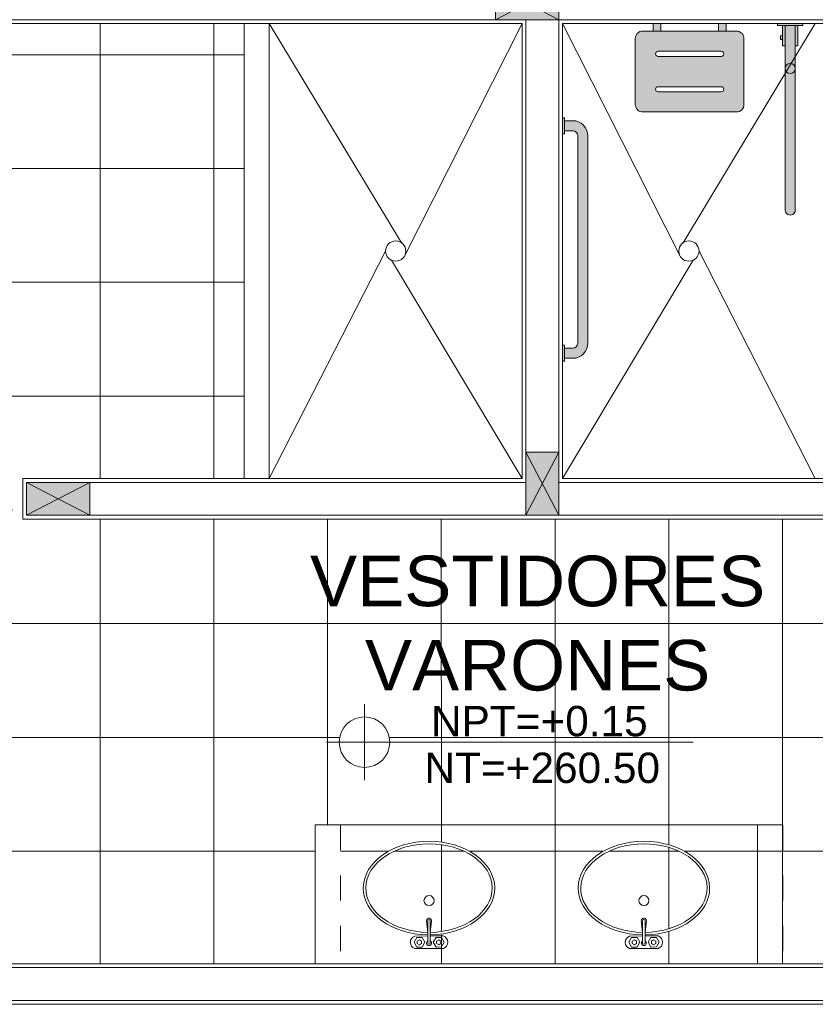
# Model space of a CAD drawing. Header units: millimetres. Extents: x -8931983 to 9630244, y 4 to 18563053.
# Tile 92 of 256: x 349094.38 to 349097.53, y 9281979.29 to 9281983.19. Entities that reach past the tile are written whole.
import ezdxf

# ---------------------------------------------------------------- set-up
doc = ezdxf.new("R2010")
doc.units = ezdxf.units.MM
doc.set_wipeout_variables(frame=1)
doc.linetypes.add('DASHED', pattern=[0.75, 0.5, -0.25])
doc.linetypes.add('HIDDEN', pattern=[9.524999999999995, 6.349999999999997, -3.174999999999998])
for name, color, linetype, lineweight in [('013MobiliarioBaño', 151, 'Continuous', 13), ('a_MUEBLE', 3, 'Continuous', 5), ('COLUMNETAS TOP', 253, 'Continuous', 0), ('G-ANNO-DIMS', 7, 'Continuous', 5), ('MURO', 133, 'Continuous', 15), ('MURO BAJO', 2, 'Continuous', 9), ('TARRAJEO', 32, 'Continuous', 0), ('TEXTO AMBIENTES', 7, 'Continuous', 30)]:
    doc.layers.add(name, color=color, linetype=linetype, lineweight=lineweight)
for name, color, linetype, lineweight, true_color in [('0_PISOS', 252, 'Continuous', 0, 0x8a8a8a), ('0_TEXTURA PISOS', 252, 'Continuous', 0, 0x8c8c8c), ('PROYECCIONES-01', 252, 'HIDDEN', 5, 0x979595)]:
    doc.layers.add(name, color=color, linetype=linetype, lineweight=lineweight, true_color=true_color)
doc.styles.add('Arial_1', font='arial.ttf', dxfattribs={"height": 0.15})

# ---------------------------------------------------------------- blocks, each defined once
blk = doc.blocks.new('FENENFONFNK')
at = {"linetype": 'Continuous', "true_color": 0xffffff}
h = blk.add_hatch(color=7, dxfattribs=at)
h.dxf.hatch_style = 1
edge = h.paths.add_edge_path()
edge.add_arc((-2.517238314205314, -4.090570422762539), 0.0300000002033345, 90.00041098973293, 180.0004109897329)
edge.add_line((-2.547238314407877, -4.090570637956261), (-2.547236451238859, -4.350570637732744))
edge.add_arc((-2.517236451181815, -4.350570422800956), 0.0300000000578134, 180.0004104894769, 270.0004104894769)
edge.add_line((-2.517236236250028, -4.380570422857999), (-2.147236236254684, -4.380567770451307))
edge.add_arc((-2.147236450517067, -4.350567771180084), 0.0299999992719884, 270.0004092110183, 360.0004092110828)
edge.add_line((-2.117236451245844, -4.350567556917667), (-2.117238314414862, -4.090567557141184))
edge.add_arc((-2.147238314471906, -4.090567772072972), 0.0300000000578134, 0.0004104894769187, 90.0004104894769)
edge.add_line((-2.147238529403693, -4.060567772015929), (-2.517238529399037, -4.060570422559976))
edge = h.paths.add_edge_path(flags=16)
edge.add_arc((-2.207236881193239, -4.290568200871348), 0.0099999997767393, -89.99958945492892, 90.00041054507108, ccw=False)
edge.add_line((-2.207236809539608, -4.30056820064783), (-2.457236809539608, -4.300569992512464))
edge.add_arc((-2.457236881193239, -4.290569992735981), 0.0099999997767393, 90.00041054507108, 270.0004105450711, ccw=False)
edge.add_line((-2.457236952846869, -4.280569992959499), (-2.207236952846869, -4.280568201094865))
edge = h.paths.add_edge_path(flags=16)
edge.add_arc((-2.207237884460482, -4.150568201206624), 0.0100000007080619, -89.99958945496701, 90.00041054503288, ccw=False)
edge.add_line((-2.207237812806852, -4.160568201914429), (-2.457237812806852, -4.160569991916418))
edge.add_arc((-2.457237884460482, -4.150569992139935), 0.0099999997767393, 90.00041054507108, 270.0004105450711, ccw=False)
edge.add_line((-2.457237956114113, -4.140569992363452), (-2.207237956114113, -4.140568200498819))
h.paths.add_polyline_path([(-2.446771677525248, -4.030569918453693), (-2.476771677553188, -4.030570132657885), (-2.476771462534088, -4.060570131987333), (-2.446771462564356, -4.060569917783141)])
h.paths.add_polyline_path([(-2.217705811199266, -4.030568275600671), (-2.187705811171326, -4.030568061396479), (-2.187705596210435, -4.060568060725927), (-2.217705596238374, -4.060568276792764)])
at = {"true_color": 0xffffff}
h = blk.add_hatch(color=7, dxfattribs=at)
h.dxf.hatch_style = 1
edge = h.paths.add_edge_path()
edge.add_line((-1.914226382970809, -4.038484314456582), (-1.914221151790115, -4.768484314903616))
edge.add_arc((-1.934221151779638, -4.768484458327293), 0.0199999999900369, -179.99958912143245, 0.0004108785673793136, ccw=False)
edge.add_line((-1.954221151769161, -4.768484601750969), (-1.954226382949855, -4.038484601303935))
edge.add_line((-1.954226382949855, -4.038484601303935), (-1.914226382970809, -4.038484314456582))
h.paths.add_polyline_path([(-1.984226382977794, -4.038484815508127), (-1.88422638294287, -4.038484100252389), (-1.884226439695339, -4.03056770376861), (-1.984226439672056, -4.030568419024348)])
h.paths.add_polyline_path([(-1.964226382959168, -4.03848467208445), (-1.964225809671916, -4.118484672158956), (-1.954225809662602, -4.11848460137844), (-1.954226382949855, -4.038484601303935)])
h.paths.add_polyline_path([(-1.972975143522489, -4.079852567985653), (-1.972975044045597, -4.093735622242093), (-1.964225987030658, -4.093735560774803), (-1.964226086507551, -4.079852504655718)])
h.paths.add_polyline_path([(-1.904225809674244, -4.118484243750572), (-1.904226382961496, -4.038484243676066), (-1.914226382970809, -4.038484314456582), (-1.914225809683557, -4.118484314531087)])
h = blk.add_hatch(color=7, dxfattribs=at)
h.dxf.hatch_style = 1
edge = h.paths.add_edge_path()
edge.add_line((-2.735000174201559, -5.294984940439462), (-2.734873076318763, -4.47498495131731))
edge.add_arc((-2.794873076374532, -4.474975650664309), 0.0600000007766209, 359.9911185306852, 449.9911185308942)
edge.add_line((-2.794863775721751, -4.414975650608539), (-2.826947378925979, -4.414970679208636))
edge.add_line((-2.826947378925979, -4.414970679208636), (-2.826953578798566, -4.454970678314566))
edge.add_line((-2.826953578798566, -4.454970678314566), (-2.794869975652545, -4.454975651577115))
edge.add_arc((-2.794873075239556, -4.474975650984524), 0.0199999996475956, -0.008879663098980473, 89.99112033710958, ccw=False)
edge.add_line((-2.774873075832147, -4.474978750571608), (-2.77500017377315, -5.294978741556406))
edge.add_arc((-2.795000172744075, -5.294975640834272), 0.0199999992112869, 269.9911170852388, 359.9911170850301, ccw=False)
edge.add_line((-2.795003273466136, -5.314975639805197), (-2.827086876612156, -5.314970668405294))
edge.add_line((-2.827086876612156, -5.314970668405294), (-2.827093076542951, -5.354970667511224))
edge.add_line((-2.827093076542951, -5.354970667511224), (-2.795009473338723, -5.354975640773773))
edge.add_arc((-2.795000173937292, -5.29497564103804), 0.06000000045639, 269.991119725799, 359.9911197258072)
h.paths.add_polyline_path([(-2.8269455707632, -4.403305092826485), (-2.826955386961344, -4.466636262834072), (-2.8348717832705, -4.466635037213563), (-2.834861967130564, -4.403303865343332)])
h.paths.add_polyline_path([(-2.827085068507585, -5.303305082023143), (-2.827094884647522, -5.36663625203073), (-2.835011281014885, -5.366635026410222), (-2.835001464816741, -5.30330385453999)])
at = {"layer": '0_TEXTURA PISOS'}
h = blk.add_hatch(dxfattribs=at)
h.set_pattern_fill('_USER', color=256, scale=0.45, angle=180, style=0, double=1, pattern_type=0)
h.set_pattern_definition([(180, (0, 0), (-1e-16, -0.45), []), (270, (0, 0), (0.45, -1e-16), [])])
h.paths.add_polyline_path([(-4.095088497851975, -4.03060258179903), (-5.524999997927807, -4.03005547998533), (-5.524999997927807, -4.030568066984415), (-5.549999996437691, -4.030568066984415), (-5.670000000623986, -4.030324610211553), (-5.670000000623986, -5.890567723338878), (-5.644998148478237, -5.890567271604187), (-5.645009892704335, -5.240567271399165), (-5.605009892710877, -5.240566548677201), (-5.605009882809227, -5.241114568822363, -0.3943939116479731), (-4.994998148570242, -5.890555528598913), (-4.969998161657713, -5.890555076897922), (-4.969998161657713, -5.830568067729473), (-4.095036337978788, -5.830542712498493)], flags=17)
h.paths.add_polyline_path([(-0.1599999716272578, -4.320568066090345), (-0.1600000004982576, -4.054999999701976), (-0.1600000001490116, -4.030000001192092), (-0.2800000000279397, -4.030000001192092), (-0.2800000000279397, -4.030568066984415), (-0.3049999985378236, -4.030568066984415), (-0.6691479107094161, -4.030568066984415), (-0.6691462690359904, -4.259656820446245), (-0.6720408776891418, -4.293378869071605), (-0.6806326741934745, -4.326023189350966), (-0.694647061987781, -4.356546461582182), (-0.7136361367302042, -4.383973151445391), (-0.7369930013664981, -4.407426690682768), (-0.7639711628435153, -4.426157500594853), (-0.8291628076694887, -4.456099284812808), (-0.898183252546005, -4.474398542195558), (-0.9691446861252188, -4.480554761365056), (-1.040106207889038, -4.47439955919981), (-1.109126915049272, -4.456101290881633), (-1.174318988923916, -4.426160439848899), (-1.201297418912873, -4.407430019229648), (-1.224654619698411, -4.383976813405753), (-1.243644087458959, -4.356550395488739), (-1.257658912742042, -4.326027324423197), (-1.266251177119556, -4.293383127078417), (-1.269146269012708, -4.259661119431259), (-1.26914791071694, -4.030568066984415), (-1.735042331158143, -4.030568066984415), (-1.735029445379, -5.830568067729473), (-1.060019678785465, -5.830568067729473), (-1.060019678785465, -5.990568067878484), (-4.969996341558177, -5.990568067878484), (-4.969998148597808, -5.890555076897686), (-4.994998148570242, -5.890555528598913, 0.3943939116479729), (-5.605009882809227, -5.241114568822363), (-5.605009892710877, -5.240566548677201), (-5.645009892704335, -5.240567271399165), (-5.644998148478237, -5.890567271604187), (-5.670000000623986, -5.890567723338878), (-5.670000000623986, -4.319999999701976), (-5.684999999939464, -4.319999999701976), (-5.684999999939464, -7.460000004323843), (-5.830000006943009, -7.460000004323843), (-5.830000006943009, -7.725000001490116), (-5.814999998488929, -7.725000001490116), (-5.814999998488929, -7.475000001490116), (-5.684999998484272, -7.475000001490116), (-5.684999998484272, -7.725000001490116), (-5.669999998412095, -7.725000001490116), (-5.669999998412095, -7.75), (-5.550000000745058, -7.75), (-3.81310588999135, -7.750000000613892), (-3.813109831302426, -7.200006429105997), (-3.71310982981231, -7.20000571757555), (-3.713105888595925, -7.750000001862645), (-0.2800000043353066, -7.750000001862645), (-0.1000000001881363, -7.750000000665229), (-0.1000004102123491, -7.725001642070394), (-0.1000006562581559, -7.710000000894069), (-0.0900000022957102, -7.710000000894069), (-0.0900000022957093, -6.790001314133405), (-0.0600157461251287, -6.790001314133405), (-0.0600159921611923, -6.775000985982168), (-0.1000159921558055, -6.775001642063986), (-0.1000164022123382, -6.75000131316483), (-0.0400000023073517, -6.75000131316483), (-2.6775533e-09, -6.750000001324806), (4.15602708e-08, -6.469431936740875), (-0.1599999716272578, -6.469431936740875)])
h.paths.add_polyline_path([(-0.2250161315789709, -5.04056781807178), (-0.2250193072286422, -5.890567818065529), (-0.1850193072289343, -5.890567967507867), (-0.1850161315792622, -5.040567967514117)], flags=16)
h.paths.add_polyline_path([(-0.185019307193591, -5.890567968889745), (-0.1600193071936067, -5.890568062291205), (-0.1600196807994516, -5.990568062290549), (-0.2000196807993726, -5.990567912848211), (-0.2000194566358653, -5.930567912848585), (-0.1850194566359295, -5.930567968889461)], flags=16)
h.paths.add_polyline_path([(-0.1449999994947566, -6.485000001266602), (-0.0799999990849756, -6.610000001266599), (-0.0149999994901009, -6.485000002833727), (-0.0149999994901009, -6.735000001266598), (-0.1449999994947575, -6.735000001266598)], flags=16)
h.paths.add_polyline_path([(-3.518390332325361, -6.873253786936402, -1), (-3.718390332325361, -6.873253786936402, -1)], flags=16)
edge = h.paths.add_edge_path(flags=16)
edge.add_ellipse((-2.513204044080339, -7.45036631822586), major_axis=(-0.25999950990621, -0.0005048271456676), ratio=0.7115384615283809, start_angle=91.41344500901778, end_angle=448.31656131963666, ccw=False)
edge.add_line((-2.508280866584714, -7.635328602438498), (-2.508272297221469, -7.6397420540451))
edge.add_line((-2.508272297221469, -7.6397420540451), (-2.4566624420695, -7.639641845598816))
edge.add_arc((-2.466158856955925, -7.664660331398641), 0.0267601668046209, -68.99194786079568, 69.2144438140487, ccw=False)
edge.add_line((-2.456565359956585, -7.689641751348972), (-2.569785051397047, -7.689861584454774))
edge.add_arc((-2.560288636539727, -7.664843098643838), 0.0267601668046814, 111.0080522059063, 249.2144438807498, ccw=False)
edge.add_line((-2.569882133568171, -7.639861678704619), (-2.518272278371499, -7.639761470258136))
edge.add_line((-2.518272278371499, -7.639761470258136), (-2.518280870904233, -7.635336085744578))
edge = h.paths.add_edge_path(flags=0)
edge.add_ellipse((-2.513204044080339, -7.45036631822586), major_axis=(-0.2499995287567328, -0.0004854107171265), ratio=0.699999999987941, start_angle=91.49419645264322, end_angle=448.2203932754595, ccw=False)
edge.add_line((-2.508300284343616, -7.625327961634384), (-2.50344742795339, -7.580377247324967))
edge.add_arc((-2.513389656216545, -7.579303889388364), 0.0100000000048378, 353.8382416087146, 546.3859455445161)
edge.add_line((-2.523327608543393, -7.580416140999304), (-2.518300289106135, -7.625335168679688))
h.paths.add_polyline_path([(-2.493107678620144, -7.499997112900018, -1), (-2.533107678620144, -7.499997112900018, -1)], flags=0)
h.paths.add_polyline_path([(-2.463874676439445, -7.645995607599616), (-2.453064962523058, -7.664634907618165), (-2.463802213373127, -7.68331604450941), (-2.485349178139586, -7.683357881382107), (-2.496158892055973, -7.664718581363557), (-2.485421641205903, -7.646037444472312)], flags=0)
h.paths.add_polyline_path([(-2.465961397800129, -7.659659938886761), (-2.465941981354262, -7.669659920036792), (-2.474592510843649, -7.674676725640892), (-2.483262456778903, -7.669693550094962), (-2.483281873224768, -7.659693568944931), (-2.474631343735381, -7.65467676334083)], flags=0)
h.paths.add_polyline_path([(-2.540226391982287, -7.646143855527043), (-2.529416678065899, -7.664783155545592), (-2.540153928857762, -7.683464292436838), (-2.56170089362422, -7.683506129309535), (-2.572510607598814, -7.664866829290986), (-2.561773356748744, -7.64618569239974)], flags=0)
h.paths.add_polyline_path([(-2.542313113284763, -7.659808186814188), (-2.542293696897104, -7.66980816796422), (-2.55094422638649, -7.67482497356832), (-2.559614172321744, -7.669841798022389), (-2.559633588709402, -7.659841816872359), (-2.550983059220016, -7.654825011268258)], flags=0)
edge = h.paths.add_edge_path(flags=16)
edge.add_ellipse((-3.36320404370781, -7.450372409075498), major_axis=(-0.25999950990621, -0.0005048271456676), ratio=0.7115384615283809, start_angle=91.41344500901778, end_angle=448.31656131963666, ccw=False)
edge.add_line((-3.358280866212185, -7.635334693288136), (-3.35827229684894, -7.639748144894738))
edge.add_line((-3.35827229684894, -7.639748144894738), (-3.306662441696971, -7.639647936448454))
edge.add_arc((-3.316158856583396, -7.664666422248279), 0.0267601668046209, -68.99194786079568, 69.2144438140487, ccw=False)
edge.add_line((-3.306565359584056, -7.68964784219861), (-3.419785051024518, -7.689867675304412))
edge.add_arc((-3.410288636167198, -7.664849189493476), 0.0267601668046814, 111.0080522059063, 249.2144438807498, ccw=False)
edge.add_line((-3.419882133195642, -7.639867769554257), (-3.36827227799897, -7.639767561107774))
edge.add_line((-3.36827227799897, -7.639767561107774), (-3.368280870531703, -7.635342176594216))
edge = h.paths.add_edge_path(flags=0)
edge.add_ellipse((-3.36320404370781, -7.450372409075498), major_axis=(-0.2499995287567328, -0.0004854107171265), ratio=0.699999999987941, start_angle=91.49419645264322, end_angle=448.2203932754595, ccw=False)
edge.add_line((-3.358300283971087, -7.625334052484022), (-3.353447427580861, -7.580383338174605))
edge.add_arc((-3.363389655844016, -7.579309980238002), 0.0100000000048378, 353.8382416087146, 546.3859455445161)
edge.add_line((-3.373327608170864, -7.580422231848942), (-3.368300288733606, -7.625341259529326))
h.paths.add_polyline_path([(-3.343107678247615, -7.500003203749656, -1), (-3.383107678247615, -7.500003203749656, -1)], flags=0)
h.paths.add_polyline_path([(-3.313874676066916, -7.646001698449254), (-3.303064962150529, -7.664640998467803), (-3.313802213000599, -7.683322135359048), (-3.335349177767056, -7.683363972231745), (-3.346158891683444, -7.664724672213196), (-3.335421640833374, -7.64604353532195)], flags=0)
h.paths.add_polyline_path([(-3.315961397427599, -7.659666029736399), (-3.315941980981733, -7.66966601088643), (-3.32459251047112, -7.67468281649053), (-3.333262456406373, -7.6696996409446), (-3.333281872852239, -7.659699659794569), (-3.324631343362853, -7.654682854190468)], flags=0)
h.paths.add_polyline_path([(-3.390226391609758, -7.646149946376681), (-3.37941667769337, -7.66478924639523), (-3.390153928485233, -7.683470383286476), (-3.411700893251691, -7.683512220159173), (-3.422510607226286, -7.664872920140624), (-3.411773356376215, -7.646191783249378)], flags=0)
h.paths.add_polyline_path([(-3.392313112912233, -7.659814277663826), (-3.392293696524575, -7.669814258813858), (-3.400944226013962, -7.674831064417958), (-3.409614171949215, -7.669847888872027), (-3.409633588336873, -7.659847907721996), (-3.400983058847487, -7.654831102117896)], flags=0)
h.paths.add_polyline_path([(-3.411896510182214, -7.067159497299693), (-2.41862229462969, -7.067159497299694), (-2.41862229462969, -6.883353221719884), (-3.411896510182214, -6.883353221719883)], flags=24)
h.paths.add_polyline_path([(-3.668427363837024, -6.72391460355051), (-2.198645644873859, -6.72391460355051), (-2.198645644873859, -6.41347804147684), (-3.668427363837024, -6.41347804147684)], flags=24)
h.paths.add_polyline_path([(-3.885753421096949, -6.390581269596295), (-1.981319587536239, -6.390581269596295), (-1.981319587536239, -6.080144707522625), (-3.885753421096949, -6.080144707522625)], flags=24)
h.paths.add_polyline_path([(-3.386074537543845, -6.882538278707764), (-2.467452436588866, -6.882538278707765), (-2.467452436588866, -6.698732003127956), (-3.386074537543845, -6.698732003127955)], flags=24)
at = {"layer": 'COLUMNETAS TOP', "true_color": 0xc0c0c0}
h = blk.add_hatch(color=9, dxfattribs=at)
h.paths.add_polyline_path([(-2.850006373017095, -4.015568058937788), (-2.850006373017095, -3.885568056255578), (-2.975006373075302, -3.950568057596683)])
h.paths.add_polyline_path([(-2.850006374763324, -3.885568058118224), (-3.100006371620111, -3.885568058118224), (-2.975006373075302, -3.950568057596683)])
h.paths.add_polyline_path([(-2.975006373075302, -3.950568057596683), (-3.100006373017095, -3.885568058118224), (-3.100006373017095, -4.015568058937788)])
h.paths.add_polyline_path([(-2.850006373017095, -4.015568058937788), (-2.975006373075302, -3.950568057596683), (-3.100006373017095, -4.015568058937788)])
blk.add_hatch(color=9, dxfattribs=at).paths.add_polyline_path([(-2.850006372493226, -5.975568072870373), (-2.850006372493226, -5.725568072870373), (-2.980006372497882, -5.725568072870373), (-2.980006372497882, -5.975568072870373)])
h = blk.add_hatch(color=9, dxfattribs=at)
h.paths.add_polyline_path([(-4.704998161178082, -5.975568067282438), (-4.704998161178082, -5.845568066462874), (-4.829998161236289, -5.910568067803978)])
h.paths.add_polyline_path([(-4.704998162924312, -5.845568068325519), (-4.954998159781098, -5.845568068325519), (-4.829998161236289, -5.910568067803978)])
h.paths.add_polyline_path([(-4.829998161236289, -5.910568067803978), (-4.954998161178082, -5.845568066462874), (-4.954998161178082, -5.975568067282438)])
h.paths.add_polyline_path([(-4.704998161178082, -5.975568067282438), (-4.829998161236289, -5.910568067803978), (-4.954998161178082, -5.975568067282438)])
at = {"linetype": 'Continuous', "elevation": -441.5074041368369}
for points in [[(-2.446771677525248, -4.030569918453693), (-2.476771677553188, -4.030570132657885), (-2.476771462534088, -4.060570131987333), (-2.446771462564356, -4.060569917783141)], [(-2.217705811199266, -4.030568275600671), (-2.187705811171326, -4.030568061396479), (-2.187705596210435, -4.060568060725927), (-2.217705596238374, -4.060568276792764)]]:
    blk.add_lwpolyline(points, close=True, dxfattribs=at)
for points, elevation in [([(-1.984226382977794, -4.038484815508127), (-1.88422638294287, -4.038484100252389), (-1.884226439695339, -4.03056770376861), (-1.984226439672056, -4.030568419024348)], -441.5074041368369), ([(-1.964226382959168, -4.03848467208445), (-1.964225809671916, -4.118484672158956), (-1.954225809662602, -4.11848460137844), (-1.954226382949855, -4.038484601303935)], -441.5074041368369), ([(-1.904225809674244, -4.118484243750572), (-1.904226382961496, -4.038484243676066), (-1.914226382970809, -4.038484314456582), (-1.914225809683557, -4.118484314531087)], -441.5074041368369), ([(-1.972975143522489, -4.079852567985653), (-1.972975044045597, -4.093735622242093), (-1.964225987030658, -4.093735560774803), (-1.964226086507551, -4.079852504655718)], -441.5074041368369), ([(-2.8269455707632, -4.403305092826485), (-2.826955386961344, -4.466636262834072), (-2.8348717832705, -4.466635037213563), (-2.834861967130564, -4.403303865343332)], 1.403464e-09), ([(-2.827085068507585, -5.303305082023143), (-2.827094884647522, -5.36663625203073), (-2.835011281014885, -5.366635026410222), (-2.835001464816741, -5.30330385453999)], 1.403464e-09)]:
    blk.add_lwpolyline(points, close=True, dxfattribs=dict(elevation=elevation))
for points, elevation in [([(-1.914226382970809, -4.038484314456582), (-1.914221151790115, -4.768484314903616, -0.9999999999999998), (-1.954221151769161, -4.768484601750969), (-1.954226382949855, -4.038484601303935)], -441.5074041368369), ([(-2.735000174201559, -5.294984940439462), (-2.734873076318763, -4.47498495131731, 0.4142135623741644), (-2.794863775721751, -4.414975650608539), (-2.826947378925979, -4.414970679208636), (-2.826953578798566, -4.454970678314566), (-2.794869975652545, -4.454975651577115, -0.4142135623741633), (-2.774873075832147, -4.474978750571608), (-2.77500017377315, -5.294978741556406, -0.4142135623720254), (-2.795003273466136, -5.314975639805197), (-2.827086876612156, -5.314970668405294), (-2.827093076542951, -5.354970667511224), (-2.795009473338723, -5.354975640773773, 0.4142135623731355)], 1.403464e-09)]:
    blk.add_lwpolyline(points, format="xyb", close=True, dxfattribs=dict(elevation=elevation))
for points in [[(-2.517238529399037, -4.060570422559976, 0.4142135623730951), (-2.547238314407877, -4.090570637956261), (-2.547236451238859, -4.350570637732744, 0.4142135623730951), (-2.517236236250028, -4.380570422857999), (-2.147236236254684, -4.380567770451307, 0.4142135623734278), (-2.117236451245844, -4.350567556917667), (-2.117238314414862, -4.090567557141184, 0.4142135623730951), (-2.147238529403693, -4.060567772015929)], [(-2.207237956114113, -4.140568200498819, -1), (-2.207237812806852, -4.160568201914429), (-2.457237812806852, -4.160569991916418, -1), (-2.457237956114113, -4.140569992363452)], [(-2.207236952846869, -4.280568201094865, -1), (-2.207236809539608, -4.30056820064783), (-2.457236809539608, -4.300569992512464, -1), (-2.457236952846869, -4.280569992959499)]]:
    blk.add_lwpolyline(points, format="xyb", close=True, dxfattribs=at)
blk.add_circle((-1.934225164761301, -4.208484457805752, -441.5074041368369), 0.02)
at = {"layer": '013MobiliarioBaño', "lineweight": 0}
for p, q in [((-3.36821836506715, -7.667534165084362, -441.5074041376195), (-3.368389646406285, -7.5793196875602, -441.5074041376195)), ((-3.358218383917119, -7.667514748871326, -441.5074041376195), (-3.358389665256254, -7.579300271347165, -441.5074041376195)), ((-2.518218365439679, -7.667528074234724, -441.5074041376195), (-2.518389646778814, -7.579313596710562, -441.5074041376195)), ((-2.508218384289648, -7.667508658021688, -441.5074041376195), (-2.508389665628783, -7.579294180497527, -441.5074041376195))]:
    blk.add_line(p, q, dxfattribs=at)
at = {"layer": '013MobiliarioBaño', "lineweight": 0, "elevation": -441.5074041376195}
for points in [[(-3.358300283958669, -7.625334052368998), (-3.353447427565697, -7.580383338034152, 1.115964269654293), (-3.373327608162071, -7.580422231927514), (-3.368300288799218, -7.62534125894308)], [(-2.508300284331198, -7.62532796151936), (-2.503447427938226, -7.580377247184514, 1.115964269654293), (-2.5233276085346, -7.580416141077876), (-2.518300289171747, -7.625335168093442)], [(-3.368272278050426, -7.639767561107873), (-3.419882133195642, -7.639867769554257, 0.6886077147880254), (-3.419785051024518, -7.689867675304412), (-3.306565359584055, -7.68964784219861, 0.6886077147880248), (-3.306662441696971, -7.639647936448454)], [(-3.306662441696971, -7.639647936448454), (-3.358272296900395, -7.639748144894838, 0.6886077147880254)], [(-2.518272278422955, -7.639761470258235), (-2.569882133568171, -7.639861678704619, 0.6886077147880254), (-2.569785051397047, -7.689861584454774), (-2.456565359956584, -7.689641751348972, 0.6886077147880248), (-2.4566624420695, -7.639641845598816)], [(-2.4566624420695, -7.639641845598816), (-2.508272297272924, -7.6397420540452, 0.6886077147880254)]]:
    blk.add_lwpolyline(points, format="xyb", dxfattribs=at)
for points in [[(-3.411773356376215, -7.646191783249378), (-3.422510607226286, -7.664872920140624), (-3.411700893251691, -7.683512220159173), (-3.390153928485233, -7.683470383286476), (-3.37941667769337, -7.66478924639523), (-3.390226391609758, -7.646149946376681)], [(-3.400983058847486, -7.654831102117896), (-3.409633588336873, -7.659847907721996), (-3.409614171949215, -7.669847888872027), (-3.400944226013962, -7.674831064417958), (-3.392293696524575, -7.669814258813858), (-3.392313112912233, -7.659814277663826)], [(-3.335421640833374, -7.64604353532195), (-3.346158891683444, -7.664724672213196), (-3.335349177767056, -7.683363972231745), (-3.313802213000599, -7.683322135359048), (-3.303064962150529, -7.664640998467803), (-3.313874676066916, -7.646001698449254)], [(-3.324631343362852, -7.654682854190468), (-3.333281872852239, -7.659699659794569), (-3.333262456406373, -7.6696996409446), (-3.32459251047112, -7.67468281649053), (-3.315941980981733, -7.66966601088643), (-3.315961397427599, -7.659666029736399)], [(-2.561773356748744, -7.64618569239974), (-2.572510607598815, -7.664866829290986), (-2.56170089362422, -7.683506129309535), (-2.540153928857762, -7.683464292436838), (-2.529416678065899, -7.664783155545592), (-2.540226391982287, -7.646143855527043)], [(-2.550983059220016, -7.654825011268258), (-2.559633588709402, -7.659841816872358), (-2.559614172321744, -7.669841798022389), (-2.550944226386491, -7.67482497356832), (-2.542293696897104, -7.66980816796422), (-2.542313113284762, -7.659808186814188)], [(-2.485421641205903, -7.646037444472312), (-2.496158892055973, -7.664718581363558), (-2.485349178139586, -7.683357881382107), (-2.463802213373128, -7.68331604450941), (-2.453064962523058, -7.664634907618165), (-2.463874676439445, -7.645995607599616)], [(-2.474631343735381, -7.65467676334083), (-2.483281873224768, -7.659693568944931), (-2.483262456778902, -7.669693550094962), (-2.474592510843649, -7.674676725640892), (-2.465941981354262, -7.669659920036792), (-2.465961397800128, -7.659659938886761)]]:
    blk.add_lwpolyline(points, close=True, dxfattribs=at)
at = {"layer": '013MobiliarioBaño', "lineweight": 0}
for centre in [(-3.363107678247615, -7.500003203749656, -441.5074041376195), (-2.513107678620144, -7.499997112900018, -441.5074041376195)]:
    blk.add_circle(centre, 0.02, dxfattribs=at)
for centre, radius, start, end in [((-3.363389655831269, -7.579309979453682, -441.5074041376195), 0.005, 0.111248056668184, 180.1112480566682), ((-2.513389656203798, -7.579303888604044, -441.5074041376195), 0.005, 0.111248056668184, 180.1112480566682), ((-3.363218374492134, -7.667524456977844, -441.5074041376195), 0.01, 120.1112480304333, 60.11124805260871), ((-3.363218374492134, -7.667524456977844, -441.5074041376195), 0.005, 180.1112480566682, 0.111248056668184), ((-2.513218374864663, -7.667518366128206, -441.5074041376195), 0.01, 120.1112480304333, 60.11124805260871), ((-2.513218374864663, -7.667518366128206, -441.5074041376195), 0.005, 180.1112480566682, 0.111248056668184)]:
    blk.add_arc(centre, radius, start, end, dxfattribs=at)
for centre, major_axis, ratio, start_param, end_param in [((-3.36320404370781, -7.450372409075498, -441.5074041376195), (-0.25999950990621, -0.0005048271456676), 0.7115384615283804, 1.588351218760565, 7.833072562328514), ((-3.36320404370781, -7.450372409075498, -441.5074041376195), (-0.2499995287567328, -0.0004854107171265), 0.6999999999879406, 1.589053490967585, 7.832236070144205), ((-2.513204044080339, -7.45036631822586, -441.5074041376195), (-0.25999950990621, -0.0005048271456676), 0.7115384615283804, 1.588351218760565, 7.833072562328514), ((-2.513204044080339, -7.45036631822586, -441.5074041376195), (-0.2499995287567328, -0.0004854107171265), 0.6999999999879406, 1.589053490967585, 7.832236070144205)]:
    blk.add_ellipse(centre, major_axis=major_axis, ratio=ratio, start_param=start_param, end_param=end_param, dxfattribs=at)
at = {"layer": '0_PISOS', "lineweight": 0}
for p, q in [((-3.472289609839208, -4.897674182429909), (-3.994984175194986, -4.030605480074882)), ((-2.994984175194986, -4.030605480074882), (-3.462156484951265, -4.953439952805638)), ((-2.835041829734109, -4.030568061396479, 2.3475195e-09), (-2.367898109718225, -4.953421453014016, 2.3475195e-09)), ((-2.357762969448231, -4.897656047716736, 2.3475195e-09), (-1.835064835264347, -4.030605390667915, 2.3475195e-09)), ((-3.995036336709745, -5.830602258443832), (-3.534997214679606, -4.930602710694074)), ((-1.835077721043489, -5.830567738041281, 2.3475195e-09), (-2.295056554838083, -4.930586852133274, 2.3475195e-09)), ((-2.994984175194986, -5.830605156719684), (-3.511903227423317, -4.966855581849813)), ((-2.835041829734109, -5.830567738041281, 2.3475195e-09), (-2.318151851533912, -4.966838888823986, 2.3475195e-09))]:
    blk.add_line(p, q, dxfattribs=at)
for centre in [(-3.494997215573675, -4.930603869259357, -662.261106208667), (-2.335056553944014, -4.930586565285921, 220.7537020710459)]:
    blk.add_circle(centre, 0.04, dxfattribs=at)
at = {"layer": 'a_MUEBLE', "lineweight": 0}
for p, q in [((-2.063109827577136, -7.199993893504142, -441.5074041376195), (-3.813109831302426, -7.200006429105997, -441.5074041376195)), ((-3.813109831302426, -7.200006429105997, -441.5074041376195), (-3.81310588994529, -7.750006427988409, -441.5074041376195)), ((-2.06310588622, -7.749993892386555, -441.5074041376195), (-2.063109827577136, -7.199993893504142, -441.5074041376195)), ((-3.81310588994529, -7.750006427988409, -441.5074041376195), (-2.06310588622, -7.749993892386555, -441.5074041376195))]:
    blk.add_line(p, q, dxfattribs=at)
at = {"layer": 'COLUMNETAS TOP'}
for p, q in [((-3.100006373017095, -4.015568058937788), (-3.100006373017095, -3.885568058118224)), ((-2.850006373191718, -3.885568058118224), (-3.100006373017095, -4.015568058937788)), ((-3.100006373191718, -3.885568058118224), (-2.850006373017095, -4.015568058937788)), ((-2.850006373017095, -4.015568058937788), (-2.850006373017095, -3.885568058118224)), ((-3.100006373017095, -4.015568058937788), (-2.850006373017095, -4.015568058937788)), ((-2.980006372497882, -5.975568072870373), (-2.980006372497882, -5.725568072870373)), ((-2.980006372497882, -5.725568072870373), (-2.850006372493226, -5.725568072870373)), ((-2.980006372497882, -5.725568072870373), (-2.980006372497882, -5.975568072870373)), ((-2.850006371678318, -5.975568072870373), (-2.980006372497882, -5.725568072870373)), ((-2.850006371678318, -5.725568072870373), (-2.980006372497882, -5.975568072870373)), ((-2.850006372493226, -5.725568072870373), (-2.850006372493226, -5.975568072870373)), ((-2.850006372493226, -5.975568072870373), (-2.850006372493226, -5.725568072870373)), ((-4.704998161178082, -5.845568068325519), (-4.954998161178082, -5.845568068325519)), ((-4.954998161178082, -5.845568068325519), (-4.704998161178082, -5.845568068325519)), ((-4.954998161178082, -5.975568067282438), (-4.954998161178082, -5.845568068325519)), ((-4.704998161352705, -5.845568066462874), (-4.954998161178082, -5.975568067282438)), ((-4.954998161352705, -5.845568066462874), (-4.704998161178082, -5.975568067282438)), ((-4.704998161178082, -5.975568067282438), (-4.704998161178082, -5.845568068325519)), ((-4.954998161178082, -5.975568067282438), (-4.704998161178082, -5.975568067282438)), ((-2.850006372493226, -5.975568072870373), (-2.980006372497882, -5.975568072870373)), ((-2.980006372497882, -5.975568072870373), (-2.850006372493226, -5.975568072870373))]:
    blk.add_line(p, q, dxfattribs=at)
at = {"layer": 'G-ANNO-DIMS'}
for p, q in [((-3.618390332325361, -7.023253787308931, -441.5074041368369), (-3.618390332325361, -6.723253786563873, -441.5074041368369)), ((-3.768390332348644, -6.873253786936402, -441.5074041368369), (-2.318390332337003, -6.873253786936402, -441.5074041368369))]:
    blk.add_line(p, q, dxfattribs=at)
blk.add_circle((-3.618390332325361, -6.873253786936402, -441.5074041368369), 0.1, dxfattribs=at)
at = {"layer": 'MURO', "color": 140, "true_color": 0x03a9ee}
for p, q in [((-3.100006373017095, -4.015568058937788), (-3.100006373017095, -3.885568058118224)), ((-2.850006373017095, -3.885568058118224), (-2.850006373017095, -4.015568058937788)), ((-2.850006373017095, -4.015568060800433), (-2.980006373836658, -4.015568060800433)), ((-2.980006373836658, -5.725568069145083), (-2.850006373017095, -5.725568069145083)), ((-4.704998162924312, -5.845568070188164), (-4.704998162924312, -5.975568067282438)), ((-2.980006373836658, -5.975568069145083), (-2.980006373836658, -5.845568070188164)), ((-2.850006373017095, -5.845568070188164), (-2.850006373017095, -5.975568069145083))]:
    blk.add_line(p, q, dxfattribs=at)
at = {"layer": 'MURO'}
for p, q in [((-5.274999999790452, -4.015568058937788), (-3.100006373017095, -4.015568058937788)), ((-2.980006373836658, -4.015568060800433), (-2.980006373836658, -5.725568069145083)), ((-2.850006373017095, -4.015568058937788), (-0.5550000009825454, -4.015568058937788)), ((-2.850006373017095, -5.725568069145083), (-2.850006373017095, -4.015568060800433)), ((-2.980006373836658, -5.845568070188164), (-4.704998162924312, -5.845568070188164)), ((-1.325019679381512, -5.845568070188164), (-2.850006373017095, -5.845568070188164)), ((-4.704998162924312, -5.975568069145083), (-2.980006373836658, -5.975568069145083)), ((-2.850006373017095, -5.975568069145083), (-1.325019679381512, -5.975568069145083)), ((-0.5550000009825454, -7.765000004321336), (-5.274999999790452, -7.765000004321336)), ((-5.274999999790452, -7.895000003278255), (-0.5550000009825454, -7.895000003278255))]:
    blk.add_line(p, q, dxfattribs=at)
at = {"layer": 'MURO BAJO'}
for p, q in [((-4.095036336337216, -5.83059936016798, -441.5074041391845), (-4.095088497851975, -4.03060258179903, -441.5074041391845)), ((-3.995036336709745, -5.830602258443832, -441.5074041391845), (-3.995088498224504, -4.03060258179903, -441.5074041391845))]:
    blk.add_line(p, q, dxfattribs=at)
at = {"layer": 'PROYECCIONES-01', "linetype": 'DASHED', "lineweight": 0, "ltscale": 0.2}
for p, q in [((-3.813109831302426, -7.200006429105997, -441.5074041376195), (-3.71310982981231, -7.20000571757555, -441.5074041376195)), ((-3.81310588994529, -7.75002035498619, -441.5074041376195), (-3.813109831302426, -7.200006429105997, -441.5074041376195)), ((-3.71310982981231, -7.20000571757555, -441.5074041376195), (-3.713105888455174, -7.750019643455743, -441.5074041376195)), ((-2.06310588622, -7.749993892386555, -441.5074041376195), (-2.063103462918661, -7.199992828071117, -441.5074041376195)), ((-2.063103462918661, -7.199992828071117, -441.5074041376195), (-1.963103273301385, -7.199993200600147, -441.5074041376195)), ((-1.963103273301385, -7.199993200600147, -441.5074041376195), (-1.963105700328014, -7.74999426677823, -441.5074041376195)), ((-3.713105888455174, -7.750019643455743, -441.5074041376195), (-3.81310588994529, -7.75002035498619, -441.5074041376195))]:
    blk.add_line(p, q, dxfattribs=at)
at = {"layer": 'TARRAJEO'}
for p, q in [((-5.549999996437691, -4.030568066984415), (-2.99495257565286, -4.030568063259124, -441.508175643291)), ((-2.994954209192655, -5.830570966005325, -441.5074041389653), (-2.995006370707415, -4.030568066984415)), ((-2.835006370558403, -4.030568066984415), (-0.2800000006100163, -4.030568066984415)), ((-2.835006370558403, -5.830568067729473), (-2.835006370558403, -4.030568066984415)), ((-2.995006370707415, -5.830568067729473), (-4.969998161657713, -5.830568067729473)), ((-1.060019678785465, -5.830568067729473), (-2.835006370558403, -5.830568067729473)), ((-5.549999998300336, -7.750000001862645), (-0.2800000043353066, -7.750000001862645)), ((-5.549999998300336, -7.910000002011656), (-0.2800000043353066, -7.910000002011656))]:
    blk.add_line(p, q, dxfattribs=at)
at = {"layer": 'TEXTO AMBIENTES', "style": 'Arial_1'}
for s, p in [('VESTIDORES', (-3.834013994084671, -6.335431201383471, -441.5074041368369)), ('VARONES', (-3.616687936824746, -6.668764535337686, -441.5074041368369))]:
    blk.add_text(s, height=0.2, dxfattribs=at).set_placement(p)
for s, p in [('NPT=+0.15', (-3.355440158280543, -6.849857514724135, -441.5074041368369)), ('NT=+260.50', (-3.381262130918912, -7.034478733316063, -441.5074041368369))]:
    blk.add_text(s, height=0.12, rotation=360, dxfattribs=at).set_placement(p)
blk.add_wipeout([(-4.969996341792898, -5.990555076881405), (-5.00999634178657, -5.990555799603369), (-5.009997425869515, -5.930555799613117), (-4.994997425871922, -5.9305555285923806), (-4.994998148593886, -5.890555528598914), (-4.969998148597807, -5.890555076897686)]).translate(0, 0, 441.5074041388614)
at = {"layer": 'TARRAJEO'}
for p, q in [((-4.969998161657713, -5.990568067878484), (-4.969998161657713, -5.830568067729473)), ((-1.060019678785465, -5.990568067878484), (-4.969998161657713, -5.990568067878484))]:
    blk.add_line(p, q, dxfattribs=at)
blk = doc.blocks.new('GOEKOOEOG')
at = {"layer": '0_TEXTURA PISOS'}
blk.add_blockref('FENENFONFNK', (5.0058588e-09, -4.321336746e-07), dxfattribs=at)

msp = doc.modelspace()

# ---------------------------------------------------------------- block references
at = {"lineweight": 5}
msp.add_blockref('GOEKOOEOG', (349099.3646656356, 9281987.20449363), dxfattribs=at)

doc.saveas('drawing.dxf')
